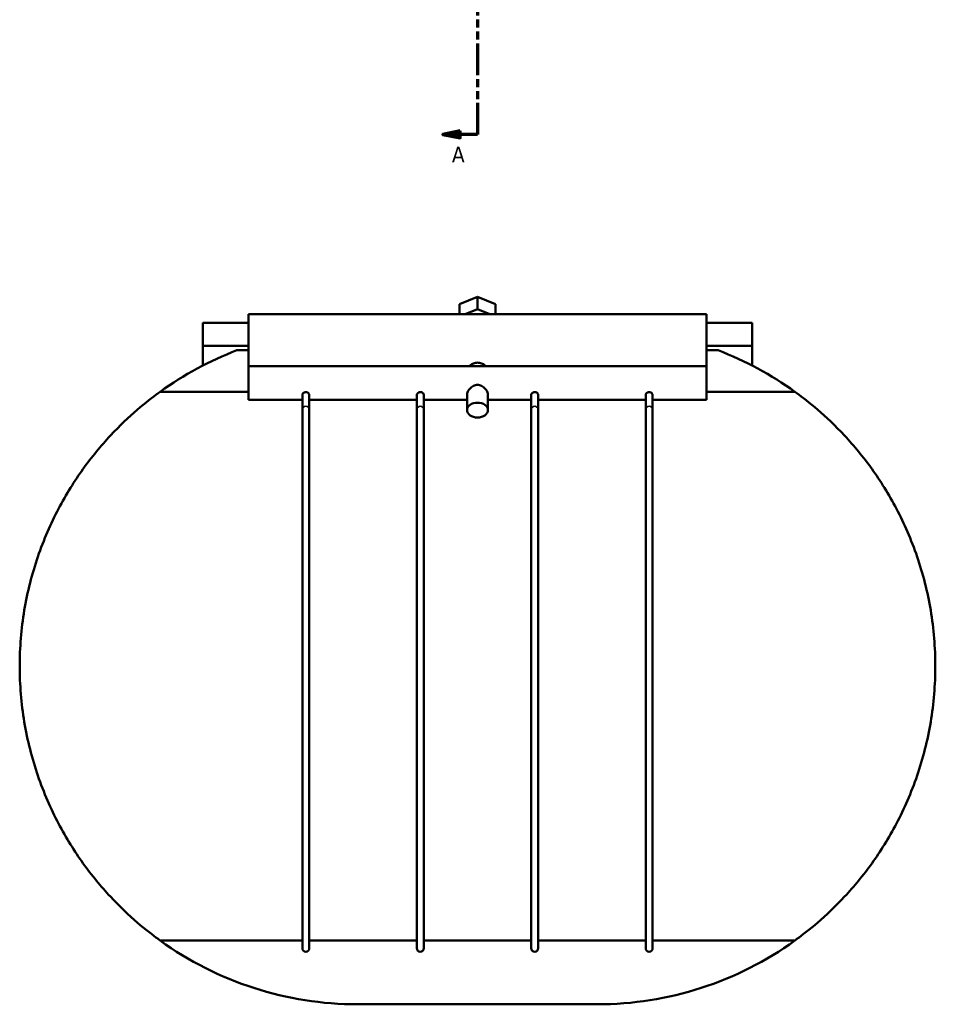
# Model space of a CAD drawing. Header units: millimetres. Extents: x -172 to 1319, y -290 to 862.
# Tile 1 of 6: x 253 to 516, y -290 to -8. Entities that reach past the tile are written whole.
import ezdxf

# ---------------------------------------------------------------- set-up
doc = ezdxf.new("R2010")
doc.units = ezdxf.units.MM
doc.linetypes.add('DOUBLE_DASH_CHAIN', pattern=[1.2403, 0.6614, -0.0827, 0.1654, -0.0827, 0.1654, -0.0827])
for name, color, linetype, lineweight in [('Section Line (ANSI)', 7, 'DOUBLE_DASH_CHAIN', 70), ('Visible (ANSI)', 7, 'Continuous', 50), ('Visible Narrow (ANSI)', 7, 'Continuous', 35)]:
    doc.layers.add(name, color=color, linetype=linetype, lineweight=lineweight)
doc.styles.add('Label Text (ANSI)', font='tahoma.ttf')

# ---------------------------------------------------------------- blocks, each defined once
blk = doc.blocks.new('2dTransSection0')
at = {"layer": 'Section Line (ANSI)', "linetype": 'Continuous'}
for p, q in [((379.76, 448.32), (374.76, 447.32)), ((379.76, 447.32), (374.76, 447.32)), ((374.76, 447.32), (379.76, 446.32)), ((379.76, 446.32), (379.76, 448.32)), ((384.76, 447.32), (379.76, 447.32)), ((384.76, 447.32), (384.76, 438.32)), ((384.76, -31.5), (384.76, -40.5)), ((379.76, -39.5), (374.76, -40.5)), ((379.76, -41.5), (379.76, -39.5)), ((379.76, -40.5), (374.76, -40.5)), ((374.76, -40.5), (379.76, -41.5)), ((384.76, -40.5), (379.76, -40.5))]:
    blk.add_line(p, q, dxfattribs=at)
at = {"layer": 'Section Line (ANSI)', "linetype": 'DOUBLE_DASH_CHAIN', "ltscale": 13.78732}
blk.add_line((384.76, 447.32), (384.76, -40.5), dxfattribs=at)
at = {"layer": 'Section Line (ANSI)', "linetype": 'Continuous', "flags": 128}
for points in [[(379.76, 448.32), (374.76, 447.32), (379.76, 446.32), (379.76, 448.32)], [(379.76, -39.5), (374.76, -40.5), (379.76, -41.5), (379.76, -39.5)]]:
    blk.add_lwpolyline(points, dxfattribs=at)
at = {"layer": 'Section Line (ANSI)'}
for points in [[(379.76, 448.32), (374.76, 447.32), (379.76, 446.32), (379.76, 448.32)], [(379.76, -39.5), (374.76, -40.5), (379.76, -41.5), (379.76, -39.5)]]:
    blk.add_solid(points, dxfattribs=at)
at = {"layer": 'Section Line (ANSI)', "char_height": 4.57, "attachment_point": 7, "style": 'Label Text (ANSI)'}
for insert in [(377.4, 450.82), (377.4, -48.57)]:
    blk.add_mtext('A', dxfattribs=dict(at, insert=insert))

msp = doc.modelspace()

# ---------------------------------------------------------------- linework, layer by layer
at = {"layer": 'Visible (ANSI)'}
for p, q in [((379.563, -89.279), (384.759, -87.158)), ((384.759, -87.158), (389.955, -89.279)), ((384.759, -90.693), (384.759, -87.158)), ((379.563, -92.124), (379.563, -89.279)), ((389.955, -89.279), (389.955, -92.124)), ((319.009, -92.124), (319.009, -107.106)), ((319.009, -92.124), (450.509, -92.124)), ((384.759, -90.693), (381.254, -92.124)), ((388.264, -92.124), (384.759, -90.693)), ((450.509, -107.106), (450.509, -92.124)), ((319.009, -94.601), (305.859, -94.601)), ((305.859, -94.601), (305.859, -101.264)), ((463.659, -94.601), (450.509, -94.601)), ((463.659, -101.264), (463.659, -94.601)), ((319.009, -101.264), (305.859, -101.264)), ((305.859, -106.897), (305.859, -101.264)), ((463.659, -101.264), (450.509, -101.264)), ((463.659, -101.264), (463.659, -106.897)), ((319.009, -102.51), (315.663, -102.51)), ((453.855, -102.51), (450.509, -102.51)), ((319.009, -107.106), (319.009, -116.706)), ((319.009, -107.106), (450.509, -107.106)), ((450.509, -116.706), (450.509, -107.106)), ((319.009, -114.416), (293.601, -114.416)), ((334.447, -115.3), (334.447, -119.507)), ((336.447, -119.507), (336.447, -115.3)), ((367.322, -115.3), (367.322, -119.507)), ((369.322, -119.507), (369.322, -115.3)), ((381.759, -119.685), (381.759, -115.3)), ((387.759, -119.685), (387.759, -115.3)), ((400.197, -115.3), (400.197, -119.507)), ((402.197, -119.507), (402.197, -115.3)), ((433.072, -115.3), (433.072, -119.507)), ((435.072, -119.507), (435.072, -115.3)), ((475.918, -114.416), (450.509, -114.416)), ((319.009, -116.706), (334.447, -116.706)), ((336.447, -116.706), (367.322, -116.706)), ((369.322, -116.706), (381.759, -116.706)), ((387.759, -116.706), (400.197, -116.706)), ((402.197, -116.706), (433.072, -116.706)), ((435.072, -116.706), (450.509, -116.706)), ((334.447, -119.507), (334.447, -274.201)), ((336.447, -274.201), (336.447, -119.507)), ((367.322, -119.507), (367.322, -274.201)), ((369.322, -274.201), (369.322, -119.507)), ((400.197, -119.507), (400.197, -274.201)), ((402.197, -274.201), (402.197, -119.507)), ((433.072, -119.507), (433.072, -274.201)), ((435.072, -274.201), (435.072, -119.507)), ((293.601, -271.985), (334.447, -271.985)), ((336.447, -271.985), (367.322, -271.985)), ((369.322, -271.985), (400.197, -271.985)), ((402.197, -271.985), (433.072, -271.985)), ((435.072, -271.985), (475.918, -271.985)), ((419.157, -290.303), (350.361, -290.303))]:
    msp.add_line(p, q, dxfattribs=at)
for centre, radius, start, end in [((350.361, -193.201), 97.102, 110.93672, 125.77107), ((419.157, -193.201), 97.102, 54.22893, 69.06328), ((350.361, -193.201), 97.102, 234.22893, 270), ((335.447, -274.201), 1, 180, 0), ((368.322, -274.201), 1, 180, 0), ((401.197, -274.201), 1, 180, 0), ((419.157, -193.201), 97.102, 270, 305.77107), ((434.072, -274.201), 1, 180, 0)]:
    msp.add_arc(centre, radius, start, end, dxfattribs=at)
msp.add_ellipse((384.759, -119.685), major_axis=(3, 0), ratio=0.7071068, dxfattribs=at)
for points, knots in [([(382.371, -107.107), (382.455, -107.014), (382.544, -106.926), (382.903, -106.615), (383.239, -106.406), (383.977, -106.123), (384.38, -106.051), (384.759, -106.051), (385.139, -106.051), (385.542, -106.123), (386.28, -106.406), (386.616, -106.615), (386.975, -106.926), (387.064, -107.014), (387.147, -107.107)], [1.55330104, 1.55330104, 1.55330104, 1.55330104, 1.59363861, 1.59363861, 1.70749294, 1.70749294, 1.82134726, 1.82134726, 1.82134726, 1.93520159, 1.93520159, 2.04905591, 2.04905591, 2.08939349, 2.08939349, 2.08939349, 2.08939349]), ([(381.759, -115.3), (381.759, -115.026), (381.839, -114.702), (382.149, -114.051), (382.379, -113.725), (382.899, -113.175), (383.229, -112.911), (383.962, -112.539), (384.368, -112.435), (384.759, -112.435)], [1.40367284, 1.40367284, 1.40367284, 1.40367284, 1.52018155, 1.52018155, 1.63669026, 1.63669026, 1.75412702, 1.75412702, 1.87156378, 1.87156378, 1.87156378, 1.87156378]), ([(384.759, -112.435), (385.151, -112.435), (385.556, -112.539), (386.29, -112.911), (386.619, -113.175), (387.14, -113.725), (387.369, -114.051), (387.679, -114.702), (387.759, -115.026), (387.759, -115.3)], [0, 0, 0, 0, 0.11743676, 0.11743676, 0.23487353, 0.23487353, 0.35138224, 0.35138224, 0.46789095, 0.46789095, 0.46789095, 0.46789095]), ([(253.259, -193.201), (253.259, -187.881), (253.705, -182.466), (255.48, -171.863), (256.809, -166.675), (260.161, -156.875), (262.186, -152.253), (266.624, -143.809), (269.034, -139.987), (273.937, -133.146), (276.628, -129.895), (281.984, -124.144), (284.65, -121.642), (289.412, -117.545), (291.506, -115.946), (293.206, -114.701), (293.41, -114.553), (293.601, -114.416)], [13.0157459, 13.0157459, 13.0157459, 13.0157459, 14.611509, 14.611509, 16.2072722, 16.2072722, 17.8030353, 17.8030353, 19.3987984, 19.3987984, 21.0569718, 21.0569718, 22.7151451, 22.7151451, 24.3733185, 24.3733185, 24.616404, 24.616404, 24.616404, 24.616404]), ([(334.447, -115.3), (334.447, -115.21), (334.471, -115.117), (334.566, -114.937), (334.636, -114.851), (334.815, -114.699), (334.923, -114.636), (335.163, -114.547), (335.291, -114.522), (335.43, -114.519), (335.438, -114.519), (335.447, -114.519)], [0.63207692, 0.63207692, 0.63207692, 0.63207692, 0.67029172, 0.67029172, 0.70887029, 0.70887029, 0.74840643, 0.74840643, 0.78759471, 0.78759471, 0.79010402, 0.79010402, 0.79010402, 0.79010402]), ([(335.447, -114.519), (335.566, -114.519), (335.683, -114.537), (335.915, -114.61), (336.025, -114.666), (336.216, -114.809), (336.295, -114.894), (336.407, -115.076), (336.439, -115.171), (336.446, -115.276), (336.447, -115.288), (336.447, -115.3)], [0.1580271, 0.1580271, 0.1580271, 0.1580271, 0.19369502, 0.19369502, 0.23224914, 0.23224914, 0.27181246, 0.27181246, 0.31100181, 0.31100181, 0.3160499, 0.3160499, 0.3160499, 0.3160499]), ([(367.322, -115.3), (367.322, -115.21), (367.346, -115.117), (367.441, -114.937), (367.511, -114.851), (367.69, -114.699), (367.798, -114.636), (368.038, -114.547), (368.166, -114.522), (368.305, -114.519), (368.313, -114.519), (368.322, -114.519)], [0.63207692, 0.63207692, 0.63207692, 0.63207692, 0.67029172, 0.67029172, 0.70887029, 0.70887029, 0.74840643, 0.74840643, 0.78759471, 0.78759471, 0.79010402, 0.79010402, 0.79010402, 0.79010402]), ([(368.322, -114.519), (368.441, -114.519), (368.558, -114.537), (368.79, -114.61), (368.9, -114.666), (369.091, -114.809), (369.17, -114.894), (369.282, -115.076), (369.314, -115.171), (369.321, -115.276), (369.322, -115.288), (369.322, -115.3)], [0.1580271, 0.1580271, 0.1580271, 0.1580271, 0.19369502, 0.19369502, 0.23224914, 0.23224914, 0.27181246, 0.27181246, 0.31100181, 0.31100181, 0.3160499, 0.3160499, 0.3160499, 0.3160499]), ([(400.197, -115.3), (400.197, -115.21), (400.221, -115.117), (400.316, -114.937), (400.386, -114.851), (400.565, -114.699), (400.673, -114.636), (400.913, -114.547), (401.041, -114.522), (401.18, -114.519), (401.188, -114.519), (401.197, -114.519)], [0.63207692, 0.63207692, 0.63207692, 0.63207692, 0.67029172, 0.67029172, 0.70887029, 0.70887029, 0.74840643, 0.74840643, 0.78759471, 0.78759471, 0.79010402, 0.79010402, 0.79010402, 0.79010402]), ([(401.197, -114.519), (401.316, -114.519), (401.433, -114.537), (401.665, -114.61), (401.775, -114.666), (401.966, -114.809), (402.045, -114.894), (402.157, -115.076), (402.189, -115.171), (402.196, -115.276), (402.197, -115.288), (402.197, -115.3)], [0.1580271, 0.1580271, 0.1580271, 0.1580271, 0.19369502, 0.19369502, 0.23224914, 0.23224914, 0.27181246, 0.27181246, 0.31100181, 0.31100181, 0.3160499, 0.3160499, 0.3160499, 0.3160499]), ([(433.072, -115.3), (433.072, -115.21), (433.096, -115.117), (433.191, -114.937), (433.261, -114.851), (433.44, -114.699), (433.548, -114.636), (433.788, -114.547), (433.916, -114.522), (434.055, -114.519), (434.063, -114.519), (434.072, -114.519)], [0.63207692, 0.63207692, 0.63207692, 0.63207692, 0.67029172, 0.67029172, 0.70887029, 0.70887029, 0.74840643, 0.74840643, 0.78759471, 0.78759471, 0.79010402, 0.79010402, 0.79010402, 0.79010402]), ([(434.072, -114.519), (434.191, -114.519), (434.308, -114.537), (434.54, -114.61), (434.65, -114.666), (434.841, -114.809), (434.92, -114.894), (435.032, -115.076), (435.064, -115.171), (435.071, -115.276), (435.072, -115.288), (435.072, -115.3)], [0.1580271, 0.1580271, 0.1580271, 0.1580271, 0.19369502, 0.19369502, 0.23224914, 0.23224914, 0.27181246, 0.27181246, 0.31100181, 0.31100181, 0.3160499, 0.3160499, 0.3160499, 0.3160499]), ([(475.918, -114.416), (476.108, -114.553), (476.313, -114.701), (478.013, -115.946), (480.107, -117.545), (484.869, -121.642), (487.535, -124.144), (492.891, -129.895), (495.581, -133.146), (500.485, -139.987), (502.895, -143.809), (507.332, -152.253), (509.358, -156.875), (512.709, -166.675), (514.038, -171.863), (515.814, -182.466), (516.259, -187.881), (516.259, -193.201)], [27.4465796, 27.4465796, 27.4465796, 27.4465796, 27.6896652, 27.6896652, 29.3478385, 29.3478385, 31.0060119, 31.0060119, 32.6641852, 32.6641852, 34.2599484, 34.2599484, 35.8557115, 35.8557115, 37.4514746, 37.4514746, 39.0472378, 39.0472378, 39.0472378, 39.0472378]), ([(293.601, -271.985), (293.41, -271.848), (293.206, -271.7), (291.506, -270.455), (289.412, -268.856), (284.65, -264.759), (281.984, -262.257), (276.628, -256.506), (273.937, -253.255), (269.034, -246.414), (266.624, -242.592), (262.186, -234.148), (260.161, -229.526), (256.809, -219.726), (255.48, -214.538), (253.705, -203.935), (253.259, -198.52), (253.259, -193.201)], [1.4150878, 1.4150878, 1.4150878, 1.4150878, 1.6581733, 1.6581733, 3.3163467, 3.3163467, 4.97452, 4.97452, 6.6326934, 6.6326934, 8.2284565, 8.2284565, 9.8242197, 9.8242197, 11.4199828, 11.4199828, 13.0157459, 13.0157459, 13.0157459, 13.0157459]), ([(516.259, -193.201), (516.259, -198.52), (515.814, -203.935), (514.038, -214.538), (512.709, -219.726), (509.358, -229.526), (507.332, -234.148), (502.895, -242.592), (500.485, -246.414), (495.581, -253.255), (492.891, -256.506), (487.535, -262.257), (484.869, -264.759), (480.107, -268.856), (478.013, -270.455), (476.313, -271.7), (476.108, -271.848), (475.918, -271.985)], [39.0472378, 39.0472378, 39.0472378, 39.0472378, 40.6430009, 40.6430009, 42.238764, 42.238764, 43.8345271, 43.8345271, 45.4302903, 45.4302903, 47.0884636, 47.0884636, 48.746637, 48.746637, 50.4048103, 50.4048103, 50.6478959, 50.6478959, 50.6478959, 50.6478959])]:
    msp.add_open_spline(points, degree=3, knots=knots, dxfattribs=at)
at = {"layer": 'Visible Narrow (ANSI)'}
for centre, major_axis, start_param, end_param in [((335.447, -119.507), (1, 0), 0.1570796, 2.984513), ((368.322, -119.507), (1, 0), 0.1570796, 2.984513), ((401.197, -119.507), (-1, 0), 3.2986723, 6.1261057), ((434.072, -119.507), (-1, 0), 3.2986723, 6.1261057)]:
    msp.add_ellipse(centre, major_axis=major_axis, ratio=0.9098025, start_param=start_param, end_param=end_param, dxfattribs=at)

# ---------------------------------------------------------------- block references
at = {"layer": 'Section Line (ANSI)'}
msp.add_blockref('2dTransSection0', (0, 0), dxfattribs=at)

doc.saveas('drawing.dxf')
